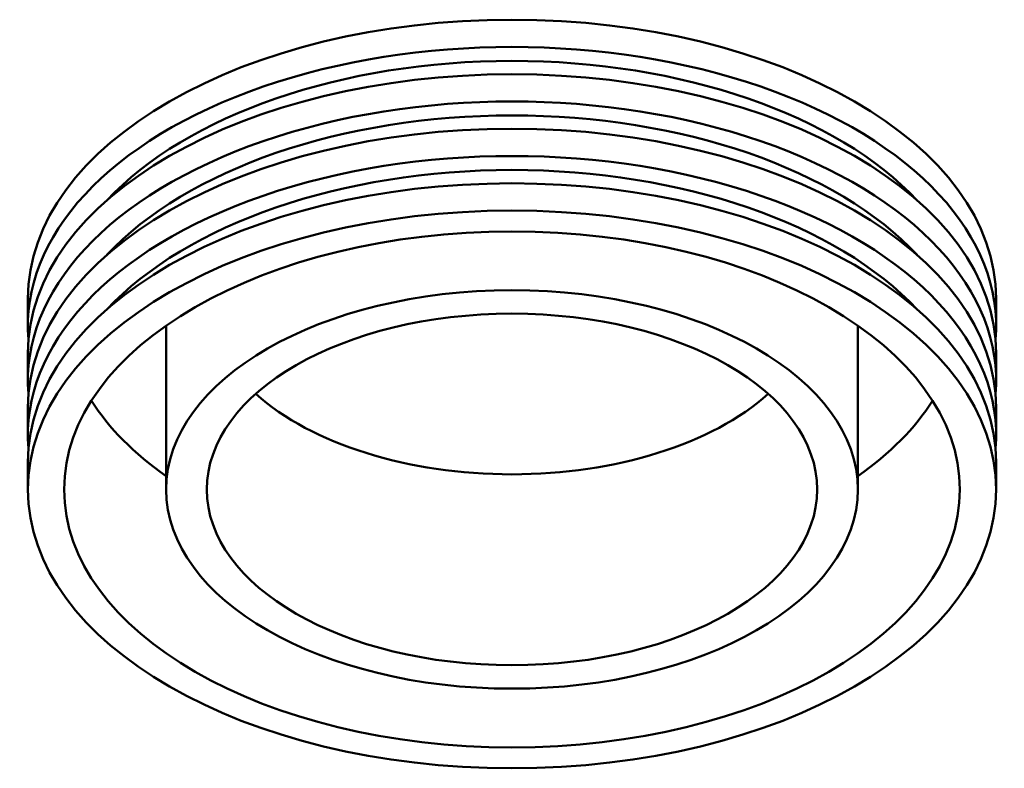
# Model space of a CAD drawing. Header units: millimetres. Extents: x -505 to 1954, y -557 to 1153.
# Tile 3 of 3: x 1384 to 1954, y 696 to 1128. Entities that reach past the tile are written whole.
import ezdxf

# ---------------------------------------------------------------- set-up
doc = ezdxf.new("R2010")
doc.units = ezdxf.units.MM
doc.layers.add('Visible (ISO)', color=7, linetype='Continuous', lineweight=50)

msp = doc.modelspace()

# ---------------------------------------------------------------- linework, layer by layer
at = {"layer": 'Visible (ISO)'}
for p, q in [((1388.98, 951.438), (1388.98, 967.205)), ((1948.98, 951.438), (1948.98, 967.205)), ((1468.98, 856.836), (1468.98, 951.602)), ((1868.98, 856.836), (1868.98, 951.602)), ((1388.98, 919.904), (1388.98, 935.671)), ((1948.98, 919.904), (1948.98, 935.671)), ((1388.98, 888.37), (1388.98, 904.137)), ((1948.98, 888.37), (1948.98, 904.137)), ((1388.98, 856.836), (1388.98, 872.603)), ((1948.98, 856.836), (1948.98, 872.603))]:
    msp.add_line(p, q, dxfattribs=at)
for centre, major_axis, start_param, end_param in [((1668.98, 967.205), (-280, 0), 3.1415927, 6.2831853), ((1668.98, 951.438), (-280, 0), 3.0926806, 6.3320973), ((1668.98, 951.438), (266, 0), 0.4930513, 2.6485414), ((1668.98, 935.671), (-280, 0), 3.1415927, 6.2831853), ((1668.98, 919.904), (-280, 0), 3.0926806, 6.3320973), ((1668.98, 919.904), (266, 0), 0.4930513, 2.6485414), ((1668.98, 904.137), (-280, 0), 3.1415927, 6.2831853), ((1668.98, 888.37), (-280, 0), 3.0926806, 6.3320973), ((1668.98, 888.37), (266, 0), 0.4930513, 2.6485414), ((1668.98, 872.603), (-280, 0), 3.1415927, 6.2831853), ((1668.98, 967.205), (-176.5, 0), 0.5739368, 2.5676558), ((1668.98, 959.321), (-259, 0), 0.3507146, 0.6884987), ((1668.98, 959.321), (259, 0), 5.5946866, 5.9324707)]:
    msp.add_ellipse(centre, major_axis=major_axis, ratio=0.5758617, start_param=start_param, end_param=end_param, dxfattribs=at)
for major_axis in [(280, 0), (259, 0), (200, 0), (176.5, 0)]:
    msp.add_ellipse((1668.98, 856.836), major_axis=major_axis, ratio=0.5758617, dxfattribs=at)

doc.saveas('drawing.dxf')
